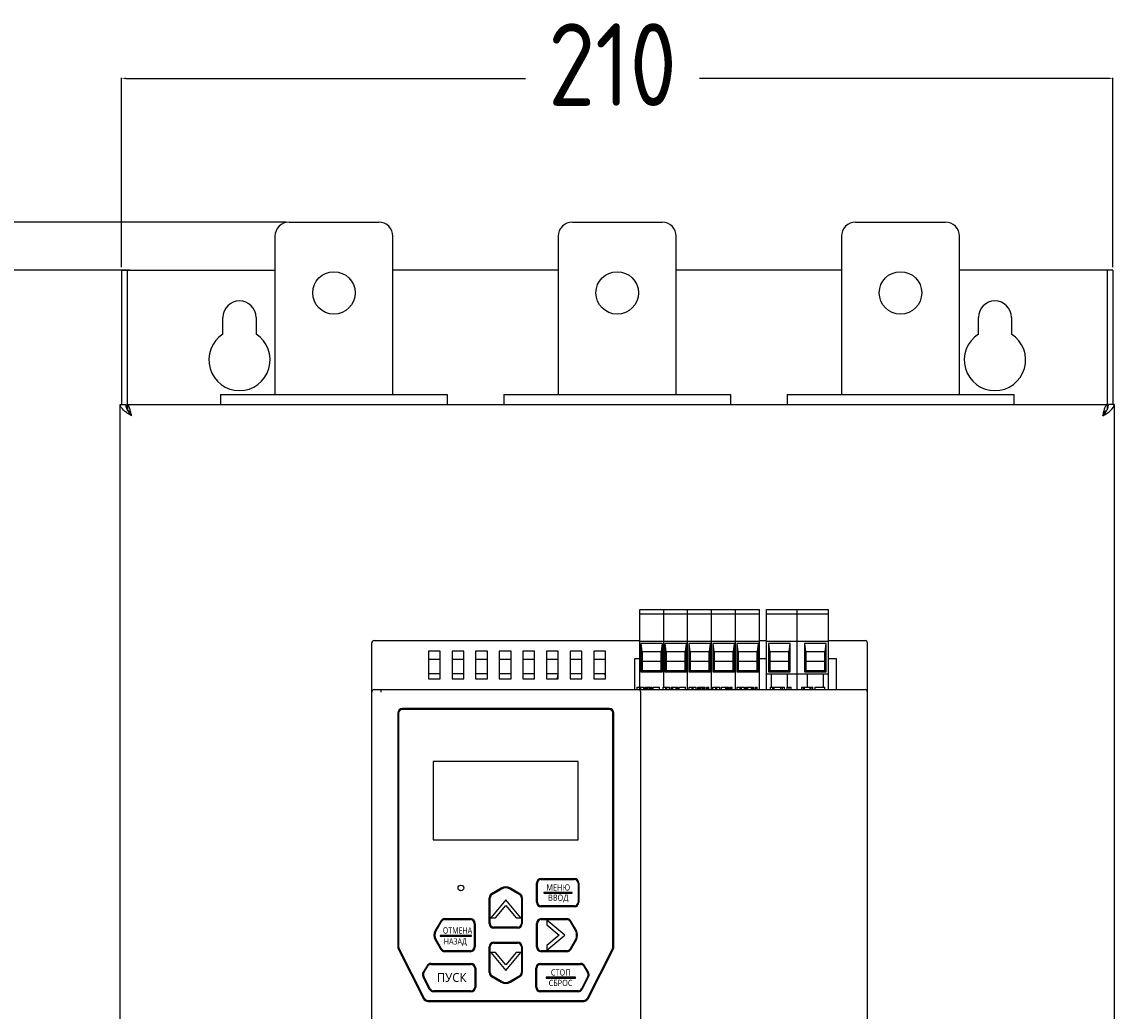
# Model space of a CAD drawing. Header units: millimetres. Extents: x -2787 to 4673, y -54 to 2046.
# Tile 105 of 124: x 2689 to 2920, y 1383 to 1593. Entities that reach past the tile are written whole.
import ezdxf

# ---------------------------------------------------------------- set-up
doc = ezdxf.new("R2010")
doc.units = ezdxf.units.MM
doc.header["$LTSCALE"] = 81.675
doc.header["$PDMODE"] = 3
doc.header["$PDSIZE"] = 0.3125
doc.layers.get('0').update_dxf_attribs({"linetype": 'CONTINUOUS'})
doc.layers.get('DEFPOINTS').update_dxf_attribs({"linetype": 'CONTINUOUS'})
doc.layers.add('02___PRT_ALL_AXES', color=7, linetype='CONTINUOUS')
doc.styles.get("Standard").update_dxf_attribs({"font": 'SIMPLEX.SHX', "width": 0.8})
doc.dimstyles.new('DIMSTYLE_1', dxfattribs={"dimtxt": 17.5, "dimasz": 0.9375, "dimexe": 0.125, "dimexo": 0.0625, "dimgap": 1.75, "dimtad": 0, "dimtih": 1, "dimtoh": 1, "dimdsep": 46, "dimtxsty": 'Standard', "dimblk": '_FILLED', "dimblk1": '_FILLED', "dimblk2": '_FILLED', "dimcen": 0.09, "dimazin": 2, "dimtfac": 1, "dimtofl": 0, "dimtmove": 0, "dimatfit": 3, "dimldrblk": '_FILLED', "dimfxl": 1, "dimtolj": 1, "dimarcsym": 0})
doc.dimstyles.new('DIMSTYLE_2', dxfattribs={"dimtxt": 17.5, "dimasz": 0.9375, "dimexe": 0.125, "dimexo": 0.0625, "dimtad": 0, "dimtih": 1, "dimtoh": 1, "dimdsep": 46, "dimtxsty": 'Standard', "dimblk": '_FILLED', "dimblk1": '_FILLED', "dimblk2": '_FILLED', "dimcen": 0.09, "dimazin": 2, "dimtfac": 1, "dimtmove": 0, "dimatfit": 2, "dimldrblk": '_FILLED', "dimfxl": 1, "dimtolj": 1, "dimarcsym": 0})

# ---------------------------------------------------------------- blocks, each defined once
blk = doc.blocks.new('_FILLED')
at = {"color": 0, "linetype": 'ByBlock'}
blk.add_solid([(0, 0), (-1, 0.17), (-1, -0.17)], dxfattribs=at)
blk = doc.blocks.new('*D42')
at = {"color": 0, "lineweight": -2, "transparency": 16777216}
for p, q in [((2709.64, 1540.69), (2709.64, 1580.84)), ((2710.58, 1580.71), (2795.22, 1580.71)), ((2918.7, 1580.71), (2832.05, 1580.71)), ((2919.64, 1540.69), (2919.64, 1580.84))]:
    blk.add_line(p, q, dxfattribs=at)
at = {"layer": 'DEFPOINTS', "color": 0, "transparency": 16777216}
for p in [(2919.64, 1580.71), (2709.64, 1540.63), (2919.64, 1540.63)]:
    blk.add_point(p, dxfattribs=at)
at = {"color": 0, "lineweight": -2, "transparency": 16777216, "xscale": 0.9375, "yscale": 0.9375, "zscale": 0.9375, "rotation": 180}
blk.add_blockref('_FILLED', (2709.64, 1580.71), dxfattribs=at)
at = {"color": 0, "lineweight": -2, "transparency": 16777216, "xscale": 0.9375, "yscale": 0.9375, "zscale": 0.9375}
blk.add_blockref('_FILLED', (2919.64, 1580.71), dxfattribs=at)
at = {"color": 0, "transparency": 16777216, "insert": (2813.64, 1592.38), "char_height": 17.5, "width": 84, "attachment_point": 2, "line_spacing_factor": 0.9}
blk.add_mtext('\\A1;210', dxfattribs=at)
blk = doc.blocks.new('*D43')
at = {"color": 0, "lineweight": -2, "transparency": 16777216}
for p, q in [((2711.41, 1540.07), (2619.61, 1540.07)), ((2619.73, 1539.13), (2619.73, 1328.44)), ((2619.73, 1151.01), (2619.73, 1301.61)), ((2738.51, 1150.07), (2619.61, 1150.07))]:
    blk.add_line(p, q, dxfattribs=at)
at = {"layer": 'DEFPOINTS', "color": 0, "transparency": 16777216}
for p in [(2711.48, 1540.07), (2619.73, 1150.07), (2738.58, 1150.07)]:
    blk.add_point(p, dxfattribs=at)
at = {"color": 0, "lineweight": -2, "transparency": 16777216, "xscale": 0.9375, "yscale": 0.9375, "zscale": 0.9375}
for p, rotation in [((2619.73, 1540.07), 90), ((2619.73, 1150.07), 270)]:
    blk.add_blockref('_FILLED', p, dxfattribs=dict(at, rotation=rotation))
at = {"color": 0, "transparency": 16777216, "insert": (2619.73, 1326.69), "char_height": 17.5, "width": 84, "attachment_point": 2, "line_spacing_factor": 0.9}
blk.add_mtext('\\A1;390', dxfattribs=at)
blk = doc.blocks.new('*D45')
at = {"color": 0, "lineweight": -2, "transparency": 16777216}
for p, q in [((2744.51, 1550.27), (2499.07, 1550.27)), ((2499.19, 1549.33), (2499.19, 1386.39)), ((2499.19, 1132.03), (2499.19, 1361.81)), ((2744.51, 1131.09), (2499.07, 1131.09))]:
    blk.add_line(p, q, dxfattribs=at)
at = {"layer": 'DEFPOINTS', "color": 0, "transparency": 16777216}
for p in [(2744.58, 1550.27), (2499.19, 1131.09), (2744.58, 1131.09)]:
    blk.add_point(p, dxfattribs=at)
at = {"color": 0, "lineweight": -2, "transparency": 16777216, "xscale": 0.9375, "yscale": 0.9375, "zscale": 0.9375}
for p, rotation in [((2499.19, 1550.27), 90), ((2499.19, 1131.09), 270)]:
    blk.add_blockref('_FILLED', p, dxfattribs=dict(at, rotation=rotation))
at = {"color": 0, "transparency": 16777216, "insert": (2499.19, 1385.77), "char_height": 17.5, "width": 84, "attachment_point": 2, "line_spacing_factor": 0.9}
blk.add_mtext('\\A1;419', dxfattribs=at)

msp = doc.modelspace()

# ---------------------------------------------------------------- hatches: boundary and pattern name
h = msp.add_hatch(color=256)
h.dxf.hatch_style = 1
h.paths.add_polyline_path([(2799.079, 1408.284), (2799.079, 1408.084), (2805.105, 1408.084), (2805.105, 1408.284)])
h = msp.add_hatch(color=256)
h.dxf.hatch_style = 1
h.paths.add_polyline_path([(2783.758, 1399.175), (2777.146, 1399.175), (2777.146, 1398.975), (2783.758, 1398.975)])
h = msp.add_hatch(color=256)
h.dxf.hatch_style = 1
h.paths.add_polyline_path([(2799.563, 1390.307), (2799.563, 1390.107), (2805.777, 1390.107), (2805.777, 1390.307)])

# ---------------------------------------------------------------- linework, layer by layer
at = {"color": 3}
for p, q in [((2745.14, 1550.269), (2764.14, 1550.269)), ((2805.14, 1550.269), (2824.14, 1550.269)), ((2865.14, 1550.269), (2884.14, 1550.269)), ((2742.14, 1547.269), (2742.14, 1513.769)), ((2767.14, 1513.769), (2767.14, 1547.269)), ((2802.14, 1547.269), (2802.14, 1513.769)), ((2827.14, 1513.769), (2827.14, 1547.269)), ((2862.14, 1547.269), (2862.14, 1513.769)), ((2887.14, 1513.769), (2887.14, 1547.269)), ((2709.64, 1540.069), (2709.64, 1511.619)), ((2709.64, 1540.069), (2742.14, 1540.069)), ((2710.84, 1540.069), (2710.84, 1511.269)), ((2802.14, 1540.069), (2767.14, 1540.069)), ((2862.14, 1540.069), (2827.14, 1540.069)), ((2919.64, 1540.069), (2887.14, 1540.069)), ((2918.44, 1540.069), (2918.44, 1511.269)), ((2919.64, 1540.069), (2919.64, 1511.619)), ((2731.14, 1526.547), (2731.14, 1530.069)), ((2738.14, 1530.069), (2738.14, 1526.547)), ((2891.14, 1526.547), (2891.14, 1530.069)), ((2898.14, 1530.069), (2898.14, 1526.547)), ((2730.64, 1513.769), (2730.64, 1511.619)), ((2730.64, 1513.769), (2778.64, 1513.769)), ((2778.64, 1513.769), (2778.64, 1511.619)), ((2790.64, 1513.769), (2790.64, 1511.619)), ((2790.64, 1513.769), (2838.64, 1513.769)), ((2838.64, 1513.769), (2838.64, 1511.619)), ((2850.64, 1513.769), (2850.64, 1511.619)), ((2850.64, 1513.769), (2898.64, 1513.769)), ((2898.64, 1513.769), (2898.64, 1511.619)), ((2709.39, 1168.619), (2709.39, 1511.619)), ((2709.39, 1511.619), (2710.59, 1511.619)), ((2710.626, 1511.269), (2710.89, 1511.269)), ((2710.89, 1511.619), (2710.89, 1510.527)), ((2710.89, 1511.619), (2918.39, 1511.619)), ((2918.39, 1511.619), (2918.39, 1510.527)), ((2918.39, 1511.269), (2918.654, 1511.269)), ((2919.89, 1511.619), (2918.69, 1511.619)), ((2919.89, 1511.619), (2919.89, 1168.619)), ((2711.159, 1510.069), (2711.335, 1510.069)), ((2917.944, 1510.069), (2918.121, 1510.069)), ((2819.4, 1451.729), (2819.4, 1468.219)), ((2819.4, 1468.219), (2844.8, 1468.219)), ((2844.8, 1467.219), (2819.4, 1467.219)), ((2824.48, 1451.729), (2824.48, 1468.219)), ((2829.56, 1451.229), (2829.56, 1468.219)), ((2834.64, 1451.229), (2834.64, 1468.219)), ((2839.72, 1451.229), (2839.72, 1468.219)), ((2844.8, 1451.229), (2844.8, 1468.219)), ((2846.168, 1468.219), (2846.168, 1451.229)), ((2846.168, 1468.219), (2859.408, 1468.219)), ((2859.408, 1467.219), (2846.168, 1467.219)), ((2852.788, 1451.229), (2852.788, 1468.219)), ((2859.408, 1451.229), (2859.408, 1468.219)), ((2762.64, 1261.119), (2762.64, 1461.119)), ((2763.14, 1461.619), (2819.4, 1461.619)), ((2819.4, 1461.519), (2844.8, 1461.519)), ((2819.64, 1461.019), (2819.64, 1455.019)), ((2824.24, 1461.019), (2819.64, 1461.019)), ((2819.935, 1459.219), (2819.714, 1461.019)), ((2824.166, 1461.019), (2823.945, 1459.219)), ((2824.24, 1455.019), (2824.24, 1461.019)), ((2824.72, 1461.019), (2824.72, 1455.019)), ((2829.32, 1461.019), (2824.72, 1461.019)), ((2825.015, 1459.219), (2824.794, 1461.019)), ((2829.246, 1461.019), (2829.025, 1459.219)), ((2829.32, 1455.019), (2829.32, 1461.019)), ((2829.8, 1461.019), (2829.8, 1455.019)), ((2834.4, 1461.019), (2829.8, 1461.019)), ((2830.095, 1459.219), (2829.874, 1461.019)), ((2834.326, 1461.019), (2834.105, 1459.219)), ((2834.4, 1455.019), (2834.4, 1461.019)), ((2834.88, 1461.019), (2834.88, 1455.019)), ((2839.48, 1461.019), (2834.88, 1461.019)), ((2835.175, 1459.219), (2834.954, 1461.019)), ((2839.406, 1461.019), (2839.185, 1459.219)), ((2839.48, 1455.019), (2839.48, 1461.019)), ((2839.96, 1461.019), (2839.96, 1455.019)), ((2844.56, 1461.019), (2839.96, 1461.019)), ((2840.255, 1459.219), (2840.034, 1461.019)), ((2844.486, 1461.019), (2844.265, 1459.219)), ((2844.56, 1455.019), (2844.56, 1461.019)), ((2844.8, 1461.619), (2846.168, 1461.619)), ((2846.168, 1461.519), (2859.408, 1461.519)), ((2846.678, 1461.019), (2846.678, 1455.019)), ((2851.278, 1461.019), (2846.678, 1461.019)), ((2846.972, 1459.219), (2846.751, 1461.019)), ((2851.204, 1461.019), (2850.983, 1459.219)), ((2851.278, 1455.019), (2851.278, 1461.019)), ((2854.298, 1461.019), (2854.298, 1455.019)), ((2858.898, 1461.019), (2854.298, 1461.019)), ((2854.592, 1459.219), (2854.371, 1461.019)), ((2858.824, 1461.019), (2858.603, 1459.219)), ((2858.898, 1455.019), (2858.898, 1461.019)), ((2859.408, 1461.619), (2867.14, 1461.619)), ((2867.64, 1261.119), (2867.64, 1461.119)), ((2774.653, 1459.412), (2774.653, 1453.52)), ((2777.153, 1459.412), (2774.653, 1459.412)), ((2777.153, 1457.597), (2774.653, 1457.597)), ((2777.153, 1453.52), (2777.153, 1459.412)), ((2779.653, 1459.412), (2779.653, 1453.52)), ((2782.153, 1459.412), (2779.653, 1459.412)), ((2782.153, 1457.597), (2779.653, 1457.597)), ((2782.153, 1453.52), (2782.153, 1459.412)), ((2784.653, 1459.412), (2784.653, 1453.52)), ((2787.153, 1459.412), (2784.653, 1459.412)), ((2787.153, 1457.597), (2784.653, 1457.597)), ((2787.153, 1453.52), (2787.153, 1459.412)), ((2789.653, 1459.412), (2789.653, 1453.52)), ((2792.153, 1459.412), (2789.653, 1459.412)), ((2792.153, 1457.597), (2789.653, 1457.597)), ((2792.153, 1453.52), (2792.153, 1459.412)), ((2794.653, 1459.412), (2794.653, 1453.52)), ((2797.153, 1459.412), (2794.653, 1459.412)), ((2797.153, 1457.597), (2794.653, 1457.597)), ((2797.153, 1453.52), (2797.153, 1459.412)), ((2799.653, 1459.412), (2799.653, 1453.52)), ((2802.153, 1459.412), (2799.653, 1459.412)), ((2802.153, 1457.597), (2799.653, 1457.597)), ((2802.153, 1453.52), (2802.153, 1459.412)), ((2804.653, 1459.412), (2804.653, 1453.52)), ((2807.153, 1459.412), (2804.653, 1459.412)), ((2807.153, 1457.597), (2804.653, 1457.597)), ((2807.153, 1453.52), (2807.153, 1459.412)), ((2809.653, 1459.412), (2809.653, 1453.52)), ((2812.153, 1459.412), (2809.653, 1459.412)), ((2812.153, 1457.597), (2809.653, 1457.597)), ((2812.153, 1453.52), (2812.153, 1459.412)), ((2818.4, 1451.229), (2818.4, 1457.844)), ((2818.4, 1457.844), (2819.4, 1457.844)), ((2819.935, 1459.219), (2819.935, 1455.314)), ((2823.945, 1459.219), (2819.935, 1459.219)), ((2823.945, 1455.314), (2823.945, 1459.219)), ((2825.015, 1459.219), (2825.015, 1455.314)), ((2829.025, 1459.219), (2825.015, 1459.219)), ((2829.025, 1455.314), (2829.025, 1459.219)), ((2830.095, 1459.219), (2830.095, 1455.314)), ((2834.105, 1459.219), (2830.095, 1459.219)), ((2834.105, 1455.314), (2834.105, 1459.219)), ((2835.175, 1459.219), (2835.175, 1455.314)), ((2839.185, 1459.219), (2835.175, 1459.219)), ((2839.185, 1455.314), (2839.185, 1459.219)), ((2840.255, 1459.219), (2840.255, 1455.314)), ((2844.265, 1459.219), (2840.255, 1459.219)), ((2844.265, 1455.314), (2844.265, 1459.219)), ((2844.8, 1457.844), (2846.168, 1457.844)), ((2846.972, 1459.219), (2846.972, 1455.314)), ((2850.983, 1459.219), (2846.972, 1459.219)), ((2850.983, 1455.314), (2850.983, 1459.219)), ((2854.592, 1459.219), (2854.592, 1455.314)), ((2858.603, 1459.219), (2854.592, 1459.219)), ((2858.603, 1455.314), (2858.603, 1459.219)), ((2859.408, 1457.844), (2861.04, 1457.844)), ((2861.04, 1457.844), (2861.04, 1451.229)), ((2819.64, 1455.019), (2819.935, 1455.314)), ((2819.935, 1457.267), (2823.945, 1457.267)), ((2819.935, 1455.314), (2823.945, 1455.314)), ((2824.24, 1455.019), (2823.945, 1455.314)), ((2824.72, 1455.019), (2825.015, 1455.314)), ((2825.015, 1457.267), (2829.025, 1457.267)), ((2825.015, 1455.314), (2829.025, 1455.314)), ((2829.32, 1455.019), (2829.025, 1455.314)), ((2829.8, 1455.019), (2830.095, 1455.314)), ((2830.095, 1457.267), (2834.105, 1457.267)), ((2830.095, 1455.314), (2834.105, 1455.314)), ((2834.4, 1455.019), (2834.105, 1455.314)), ((2834.88, 1455.019), (2835.175, 1455.314)), ((2835.175, 1457.267), (2839.185, 1457.267)), ((2835.175, 1455.314), (2839.185, 1455.314)), ((2839.48, 1455.019), (2839.185, 1455.314)), ((2839.96, 1455.019), (2840.255, 1455.314)), ((2840.255, 1457.267), (2844.265, 1457.267)), ((2840.255, 1455.314), (2844.265, 1455.314)), ((2844.56, 1455.019), (2844.265, 1455.314)), ((2846.678, 1455.019), (2846.972, 1455.314)), ((2846.972, 1457.267), (2850.983, 1457.267)), ((2846.972, 1455.314), (2850.983, 1455.314)), ((2851.278, 1455.019), (2850.983, 1455.314)), ((2854.298, 1455.019), (2854.592, 1455.314)), ((2854.592, 1457.267), (2858.603, 1457.267)), ((2854.592, 1455.314), (2858.603, 1455.314)), ((2858.898, 1455.019), (2858.603, 1455.314)), ((2774.653, 1454.619), (2777.153, 1454.619)), ((2774.653, 1453.52), (2777.153, 1453.52)), ((2779.653, 1454.619), (2782.153, 1454.619)), ((2779.653, 1453.52), (2782.153, 1453.52)), ((2784.653, 1454.619), (2787.153, 1454.619)), ((2784.653, 1453.52), (2787.153, 1453.52)), ((2789.653, 1454.619), (2792.153, 1454.619)), ((2789.653, 1453.52), (2792.153, 1453.52)), ((2794.653, 1454.619), (2797.153, 1454.619)), ((2794.653, 1453.52), (2797.153, 1453.52)), ((2799.653, 1454.619), (2802.153, 1454.619)), ((2799.653, 1453.52), (2802.153, 1453.52)), ((2804.653, 1454.619), (2807.153, 1454.619)), ((2804.653, 1453.52), (2807.153, 1453.52)), ((2809.653, 1454.619), (2812.153, 1454.619)), ((2809.653, 1453.52), (2812.153, 1453.52)), ((2819.64, 1455.019), (2824.24, 1455.019)), ((2824.72, 1455.019), (2829.32, 1455.019)), ((2829.8, 1455.019), (2834.4, 1455.019)), ((2834.88, 1455.019), (2839.48, 1455.019)), ((2839.96, 1455.019), (2844.56, 1455.019)), ((2859.408, 1454.519), (2846.168, 1454.519)), ((2846.678, 1455.019), (2851.278, 1455.019)), ((2847.316, 1451.729), (2847.316, 1454.519)), ((2850.639, 1454.519), (2850.639, 1451.729)), ((2854.298, 1455.019), (2858.898, 1455.019)), ((2854.936, 1451.729), (2854.936, 1454.519)), ((2858.259, 1454.519), (2858.259, 1451.729)), ((2763.14, 1451.229), (2867.14, 1451.229)), ((2818.86, 1451.229), (2818.86, 1451.729)), ((2818.86, 1451.729), (2820.245, 1451.729)), ((2819.443, 1451.229), (2819.443, 1451.729)), ((2819.64, 1271.509), (2819.64, 1450.729)), ((2819.662, 1451.229), (2819.662, 1451.729)), ((2820.245, 1451.229), (2820.245, 1451.729)), ((2820.537, 1451.229), (2820.537, 1451.729)), ((2820.537, 1451.729), (2821.959, 1451.729)), ((2820.573, 1451.229), (2820.573, 1451.729)), ((2820.646, 1451.229), (2820.646, 1451.729)), ((2820.792, 1451.229), (2820.792, 1451.729)), ((2820.938, 1451.229), (2820.938, 1451.729)), ((2821.12, 1451.229), (2821.12, 1451.729)), ((2821.448, 1451.229), (2821.448, 1451.729)), ((2821.631, 1451.229), (2821.631, 1451.729)), ((2821.776, 1451.229), (2821.776, 1451.729)), ((2821.922, 1451.229), (2821.922, 1451.729)), ((2821.959, 1451.229), (2821.959, 1451.729)), ((2822.25, 1451.229), (2822.25, 1451.729)), ((2822.25, 1451.729), (2823.563, 1451.729)), ((2823.563, 1451.229), (2823.563, 1451.729)), ((2824.36, 1451.229), (2824.36, 1451.729)), ((2824.36, 1451.729), (2825.745, 1451.729)), ((2824.943, 1451.229), (2824.943, 1451.729)), ((2825.162, 1451.229), (2825.162, 1451.729)), ((2825.745, 1451.229), (2825.745, 1451.729)), ((2826.037, 1451.229), (2826.037, 1451.729)), ((2826.037, 1451.729), (2827.495, 1451.729)), ((2826.256, 1451.229), (2826.256, 1451.729)), ((2826.401, 1451.229), (2826.401, 1451.729)), ((2827.131, 1451.229), (2827.131, 1451.729)), ((2827.276, 1451.229), (2827.276, 1451.729)), ((2827.495, 1451.229), (2827.495, 1451.729)), ((2827.787, 1451.229), (2827.787, 1451.729)), ((2827.787, 1451.729), (2829.099, 1451.729)), ((2829.099, 1451.229), (2829.099, 1451.729)), ((2829.86, 1451.229), (2829.86, 1451.729)), ((2829.86, 1451.729), (2831.384, 1451.729)), ((2830.501, 1451.229), (2830.501, 1451.729)), ((2830.742, 1451.229), (2830.742, 1451.729)), ((2831.384, 1451.229), (2831.384, 1451.729)), ((2831.705, 1451.229), (2831.705, 1451.729)), ((2831.705, 1451.729), (2833.269, 1451.729)), ((2831.745, 1451.229), (2831.745, 1451.729)), ((2831.825, 1451.229), (2831.825, 1451.729)), ((2831.985, 1451.229), (2831.985, 1451.729)), ((2832.146, 1451.229), (2832.146, 1451.729)), ((2832.346, 1451.229), (2832.346, 1451.729)), ((2832.707, 1451.229), (2832.707, 1451.729)), ((2832.908, 1451.229), (2832.908, 1451.729)), ((2833.068, 1451.229), (2833.068, 1451.729)), ((2833.229, 1451.229), (2833.229, 1451.729)), ((2833.269, 1451.229), (2833.269, 1451.729)), ((2833.59, 1451.229), (2833.59, 1451.729)), ((2833.59, 1451.729), (2834.071, 1451.729)), ((2833.83, 1451.229), (2833.83, 1451.729)), ((2834.071, 1451.229), (2834.071, 1451.729)), ((2834.86, 1451.229), (2834.86, 1451.729)), ((2834.86, 1451.729), (2836.384, 1451.729)), ((2835.501, 1451.229), (2835.501, 1451.729)), ((2835.742, 1451.229), (2835.742, 1451.729)), ((2836.384, 1451.229), (2836.384, 1451.729)), ((2836.705, 1451.229), (2836.705, 1451.729)), ((2836.705, 1451.729), (2838.188, 1451.729)), ((2837.667, 1451.229), (2837.667, 1451.729)), ((2837.868, 1451.229), (2837.868, 1451.729)), ((2838.028, 1451.229), (2838.028, 1451.729)), ((2838.148, 1451.229), (2838.148, 1451.729)), ((2838.188, 1451.229), (2838.188, 1451.729)), ((2838.509, 1451.229), (2838.509, 1451.729)), ((2838.509, 1451.729), (2838.991, 1451.729)), ((2838.75, 1451.229), (2838.75, 1451.729)), ((2838.991, 1451.229), (2838.991, 1451.729)), ((2840.06, 1451.229), (2840.06, 1451.729)), ((2840.06, 1451.729), (2841.584, 1451.729)), ((2840.701, 1451.229), (2840.701, 1451.729)), ((2840.942, 1451.229), (2840.942, 1451.729)), ((2841.584, 1451.229), (2841.584, 1451.729)), ((2841.905, 1451.229), (2841.905, 1451.729)), ((2841.905, 1451.729), (2843.509, 1451.729)), ((2842.145, 1451.229), (2842.145, 1451.729)), ((2842.306, 1451.229), (2842.306, 1451.729)), ((2843.108, 1451.229), (2843.108, 1451.729)), ((2843.268, 1451.229), (2843.268, 1451.729)), ((2843.509, 1451.229), (2843.509, 1451.729)), ((2843.83, 1451.229), (2843.83, 1451.729)), ((2843.83, 1451.729), (2844.311, 1451.729)), ((2844.07, 1451.229), (2844.07, 1451.729)), ((2844.311, 1451.229), (2844.311, 1451.729)), ((2847.14, 1451.229), (2847.14, 1451.729)), ((2847.14, 1451.729), (2850.056, 1451.729)), ((2847.577, 1451.229), (2847.577, 1451.729)), ((2847.869, 1451.229), (2847.869, 1451.729)), ((2849.327, 1451.229), (2849.327, 1451.729)), ((2849.619, 1451.229), (2849.619, 1451.729)), ((2850.056, 1451.229), (2850.056, 1451.729)), ((2850.64, 1451.229), (2850.64, 1451.729)), ((2850.64, 1451.729), (2851.515, 1451.729)), ((2851.077, 1451.229), (2851.077, 1451.729)), ((2851.515, 1451.229), (2851.515, 1451.729)), ((2853.74, 1451.229), (2853.74, 1451.729)), ((2853.74, 1451.729), (2856.073, 1451.729)), ((2854.09, 1451.229), (2854.09, 1451.729)), ((2854.323, 1451.229), (2854.323, 1451.729)), ((2855.49, 1451.229), (2855.49, 1451.729)), ((2855.723, 1451.229), (2855.723, 1451.729)), ((2856.073, 1451.229), (2856.073, 1451.729)), ((2856.54, 1451.229), (2856.54, 1451.729)), ((2856.54, 1451.729), (2858.64, 1451.729)), ((2858.64, 1451.229), (2858.64, 1451.729)), ((2768.14, 1446.219), (2768.14, 1396.754)), ((2768.34, 1446.219), (2768.34, 1396.754)), ((2812.939, 1447.219), (2769.14, 1447.219)), ((2812.939, 1447.019), (2769.14, 1447.019)), ((2813.739, 1396.754), (2813.739, 1446.219)), ((2813.939, 1396.754), (2813.939, 1446.219)), ((2775.69, 1436.029), (2775.69, 1419.409)), ((2806.39, 1436.029), (2775.69, 1436.029)), ((2806.39, 1419.409), (2806.39, 1436.029)), ((2775.69, 1419.409), (2806.39, 1419.409)), ((2790.04, 1409.163), (2788.04, 1408.008)), ((2788.14, 1407.835), (2790.14, 1408.99)), ((2791.94, 1408.99), (2793.94, 1407.835)), ((2794.04, 1408.008), (2792.04, 1409.163)), ((2797.54, 1406.219), (2797.54, 1410.219)), ((2797.74, 1406.219), (2797.74, 1410.219)), ((2798.54, 1411.219), (2805.54, 1411.219)), ((2798.54, 1411.019), (2805.54, 1411.019)), ((2806.34, 1410.219), (2806.34, 1406.219)), ((2806.54, 1410.219), (2806.54, 1406.219)), ((2787.54, 1401.719), (2787.54, 1407.142)), ((2787.74, 1401.719), (2787.74, 1407.142)), ((2791.05, 1406.719), (2787.861, 1402.919)), ((2794.238, 1402.919), (2791.05, 1406.719)), ((2794.34, 1407.142), (2794.34, 1401.719)), ((2794.54, 1407.142), (2794.54, 1401.719)), ((2788.861, 1402.919), (2791.05, 1405.528)), ((2791.05, 1405.528), (2793.238, 1402.919)), ((2805.54, 1405.419), (2798.54, 1405.419)), ((2805.54, 1405.219), (2798.54, 1405.219)), ((2777.251, 1402.219), (2776.096, 1400.219)), ((2776.27, 1400.119), (2777.424, 1402.119)), ((2778.117, 1402.719), (2783.54, 1402.719)), ((2778.117, 1402.519), (2783.54, 1402.519)), ((2787.861, 1402.919), (2788.861, 1402.919)), ((2793.238, 1402.919), (2794.238, 1402.919)), ((2798.54, 1402.719), (2803.962, 1402.719)), ((2798.54, 1402.519), (2803.962, 1402.519)), ((2799.75, 1402.408), (2799.75, 1401.408)), ((2803.55, 1399.219), (2799.75, 1402.408)), ((2804.655, 1402.119), (2805.81, 1400.119)), ((2805.983, 1400.219), (2804.829, 1402.219)), ((2784.34, 1401.719), (2784.34, 1396.719)), ((2784.54, 1401.719), (2784.54, 1396.719)), ((2793.54, 1400.919), (2788.54, 1400.919)), ((2793.54, 1400.719), (2788.54, 1400.719)), ((2797.54, 1396.719), (2797.54, 1401.719)), ((2797.74, 1396.719), (2797.74, 1401.719)), ((2799.75, 1401.408), (2802.358, 1399.219)), ((2776.096, 1398.219), (2777.251, 1396.219)), ((2777.424, 1396.319), (2776.27, 1398.319)), ((2788.54, 1397.719), (2793.54, 1397.719)), ((2788.54, 1397.519), (2793.54, 1397.519)), ((2802.358, 1399.219), (2799.75, 1397.031)), ((2799.75, 1396.031), (2803.55, 1399.219)), ((2805.81, 1398.319), (2804.655, 1396.319)), ((2804.829, 1396.219), (2805.983, 1398.219)), ((2768.249, 1396.3), (2773.627, 1385.745)), ((2773.806, 1385.836), (2768.428, 1396.391)), ((2783.54, 1395.919), (2778.117, 1395.919)), ((2783.54, 1395.719), (2778.117, 1395.719)), ((2787.54, 1391.297), (2787.54, 1396.719)), ((2787.74, 1391.297), (2787.74, 1396.719)), ((2787.861, 1395.519), (2791.05, 1391.719)), ((2788.861, 1395.519), (2787.861, 1395.519)), ((2791.05, 1392.911), (2788.861, 1395.519)), ((2793.238, 1395.519), (2791.05, 1392.911)), ((2791.05, 1391.719), (2794.238, 1395.519)), ((2794.238, 1395.519), (2793.238, 1395.519)), ((2794.34, 1396.719), (2794.34, 1391.297)), ((2794.54, 1396.719), (2794.54, 1391.297)), ((2803.962, 1395.919), (2798.54, 1395.919)), ((2803.962, 1395.719), (2798.54, 1395.719)), ((2799.75, 1397.031), (2799.75, 1396.031)), ((2813.652, 1396.391), (2808.274, 1385.836)), ((2808.452, 1385.745), (2813.83, 1396.3)), ((2774.367, 1392.746), (2773.532, 1391.398)), ((2775.217, 1393.219), (2783.661, 1393.219)), ((2775.217, 1393.019), (2783.661, 1393.019)), ((2798.419, 1393.219), (2806.862, 1393.219)), ((2798.419, 1393.019), (2806.862, 1393.019)), ((2808.547, 1391.398), (2807.712, 1392.746)), ((2773.491, 1390.417), (2774.843, 1387.765)), ((2775.021, 1387.856), (2773.669, 1390.508)), ((2773.702, 1391.293), (2774.537, 1392.641)), ((2784.461, 1392.219), (2784.461, 1388.219)), ((2784.661, 1392.219), (2784.661, 1388.219)), ((2788.04, 1390.431), (2790.04, 1389.276)), ((2790.14, 1389.449), (2788.14, 1390.604)), ((2793.94, 1390.604), (2791.94, 1389.449)), ((2792.04, 1389.276), (2794.04, 1390.431)), ((2797.419, 1388.219), (2797.419, 1392.219)), ((2797.619, 1388.219), (2797.619, 1392.219)), ((2808.41, 1390.508), (2807.059, 1387.856)), ((2807.237, 1387.765), (2808.588, 1390.417)), ((2807.542, 1392.641), (2808.377, 1391.293)), ((2783.661, 1387.419), (2775.734, 1387.419)), ((2783.661, 1387.219), (2775.734, 1387.219)), ((2806.346, 1387.419), (2798.419, 1387.419)), ((2806.346, 1387.219), (2798.419, 1387.219)), ((2774.518, 1385.399), (2807.561, 1385.399)), ((2774.518, 1385.199), (2807.561, 1385.199))]:
    msp.add_line(p, q, dxfattribs=at)
for points in [[(2805.105, 1408.284), (2799.079, 1408.284), (2799.079, 1408.084), (2805.105, 1408.084)], [(2783.758, 1399.175), (2777.146, 1399.175), (2777.146, 1398.975), (2783.758, 1398.975)], [(2805.777, 1390.307), (2799.563, 1390.307), (2799.563, 1390.107), (2805.777, 1390.107)]]:
    msp.add_lwpolyline(points, close=True)
msp.add_circle((2781.54, 1409.219), 0.6, dxfattribs=at)
for centre, radius, start, end in [((2745.14, 1547.269), 3, 90, 180), ((2764.14, 1547.269), 3, 0, 90), ((2805.14, 1547.269), 3, 90, 180), ((2824.14, 1547.269), 3, 0, 90), ((2865.14, 1547.269), 3, 90, 180), ((2884.14, 1547.269), 3, 0, 90), ((2734.64, 1530.069), 3.5, 0, 180), ((2894.64, 1530.069), 3.5, 0, 180), ((2734.64, 1521.069), 6.5, 122.57897, 57.42103), ((2894.64, 1521.069), 6.5, 122.57897, 57.42103), ((2714.492, 1512.391), 4.062, 208.72539, 209.04642), ((2714.559, 1512.429), 4.138, 209.04616, 209.26854), ((2712.04, 1507.669), 2.4, 105.51507, 109.18586), ((2917.24, 1507.669), 2.4, 70.8134, 74.48571), ((2914.72, 1512.429), 4.138, 330.73118, 330.95383), ((2914.788, 1512.391), 4.062, 330.95359, 331.27453), ((2763.14, 1461.119), 0.5, 90, 180), ((2867.14, 1461.119), 0.5, 0, 90), ((2810.04, 1451.269), 8.5, 159.16552, 164.60166), ((2763.14, 1450.729), 0.5, 90, 180), ((2819.14, 1450.729), 0.5, 0, 90), ((2867.14, 1450.729), 0.5, 0, 90), ((2769.14, 1446.219), 1, 90, 180), ((2769.14, 1446.219), 0.8, 90, 180), ((2812.939, 1446.219), 1, 0, 90), ((2812.939, 1446.219), 0.8, 0, 90), ((2791.04, 1407.431), 2, 60, 120), ((2791.04, 1407.431), 1.8, 60, 120), ((2798.54, 1410.219), 1, 90, 180), ((2798.54, 1410.219), 0.8, 90, 180), ((2805.54, 1410.219), 1, 0, 90), ((2805.54, 1410.219), 0.8, 0, 90), ((2788.54, 1407.142), 1, 120, 180), ((2788.54, 1407.142), 0.8, 120, 180), ((2793.54, 1407.142), 0.8, 0, 60), ((2793.54, 1407.142), 1, 0, 60), ((2798.54, 1406.219), 1, 180, 270), ((2798.54, 1406.219), 0.8, 180, 270), ((2805.54, 1406.219), 1, 270, 0), ((2805.54, 1406.219), 0.8, 270, 0), ((2778.117, 1401.719), 1, 90, 150), ((2778.117, 1401.719), 0.8, 90, 150), ((2783.54, 1401.719), 1, 0, 90), ((2783.54, 1401.719), 0.8, 0, 90), ((2798.54, 1401.719), 1, 90, 180), ((2798.54, 1401.719), 0.8, 90, 180), ((2803.962, 1401.719), 1, 30, 90), ((2803.962, 1401.719), 0.8, 30, 90), ((2777.829, 1399.219), 2, 150, 210), ((2777.829, 1399.219), 1.8, 150, 210), ((2788.54, 1401.719), 1, 180, 270), ((2788.54, 1401.719), 0.8, 180, 270), ((2793.54, 1401.719), 1, 270, 0), ((2793.54, 1401.719), 0.8, 270, 0), ((2804.251, 1399.219), 1.8, 330, 30), ((2804.251, 1399.219), 2, 330, 30), ((2788.54, 1396.719), 1, 90, 180), ((2788.54, 1396.719), 0.8, 90, 180), ((2793.54, 1396.719), 1, 0, 90), ((2793.54, 1396.719), 0.8, 0, 90), ((2769.14, 1396.754), 1, 180, 207), ((2769.14, 1396.754), 0.8, 180, 207), ((2778.117, 1396.719), 1, 210, 270), ((2778.117, 1396.719), 0.8, 210, 270), ((2783.54, 1396.719), 1, 270, 0), ((2783.54, 1396.719), 0.8, 270, 0), ((2798.54, 1396.719), 1, 180, 270), ((2798.54, 1396.719), 0.8, 180, 270), ((2803.962, 1396.719), 0.8, 270, 330), ((2803.962, 1396.719), 1, 270, 330), ((2812.939, 1396.754), 0.8, 333, 0), ((2812.939, 1396.754), 1, 333, 0), ((2775.217, 1392.219), 1, 90, 148.21688), ((2775.217, 1392.219), 0.8, 90, 148.21688), ((2783.661, 1392.219), 1, 0, 90), ((2783.661, 1392.219), 0.8, 0, 90), ((2798.419, 1392.219), 1, 90, 180), ((2798.419, 1392.219), 0.8, 90, 180), ((2806.862, 1392.219), 1, 31.78312, 90), ((2806.862, 1392.219), 0.8, 31.78312, 90), ((2774.382, 1390.871), 1, 148.21688, 207), ((2774.382, 1390.871), 0.8, 148.21688, 207), ((2788.54, 1391.297), 1, 180, 240), ((2788.54, 1391.297), 0.8, 180, 240), ((2793.54, 1391.297), 0.8, 300, 0), ((2793.54, 1391.297), 1, 300, 0), ((2807.697, 1390.871), 0.8, 333, 31.78312), ((2807.697, 1390.871), 1, 333, 31.78312), ((2783.661, 1388.219), 1, 270, 0), ((2783.661, 1388.219), 0.8, 270, 0), ((2791.04, 1391.008), 2, 240, 300), ((2791.04, 1391.008), 1.8, 240, 300), ((2798.419, 1388.219), 1, 180, 270), ((2798.419, 1388.219), 0.8, 180, 270), ((2774.518, 1386.199), 0.8, 207, 270), ((2775.734, 1388.219), 1, 207, 270), ((2775.734, 1388.219), 0.8, 207, 270), ((2806.346, 1388.219), 0.8, 270, 333), ((2806.346, 1388.219), 1, 270, 333), ((2807.561, 1386.199), 0.8, 270, 333), ((2774.518, 1386.199), 1, 207, 270), ((2807.561, 1386.199), 1, 270, 333)]:
    msp.add_arc(centre, radius, start, end, dxfattribs=at)
for points, knots in [([(2711.79, 1509.219), (2711.481, 1509.416), (2710.892, 1509.794), (2709.98, 1510.454), (2709.39, 1511.156), (2709.39, 1511.619)], [0, 0, 0, 0, 0.3160851, 0.5993013, 1, 1, 1, 1]), ([(2710.93, 1510.439), (2710.878, 1510.535), (2710.694, 1510.903), (2710.59, 1511.317), (2710.59, 1511.619)], [0, 0, 0, 0, 0.266063, 1, 1, 1, 1]), ([(2711.79, 1509.219), (2711.717, 1509.526), (2711.58, 1510.096), (2711.4, 1510.761), (2711.239, 1511.198), (2711.123, 1511.444), (2710.986, 1511.619), (2710.89, 1511.619)], [0, 0, 0, 0, 0.3618053, 0.6719085, 0.7939525, 0.8891051, 1, 1, 1, 1]), ([(2917.49, 1509.219), (2917.563, 1509.526), (2917.7, 1510.096), (2917.88, 1510.761), (2918.041, 1511.198), (2918.157, 1511.444), (2918.293, 1511.619), (2918.39, 1511.619)], [0, 0, 0, 0, 0.3618053, 0.6719085, 0.7939525, 0.8891051, 1, 1, 1, 1]), ([(2917.49, 1509.219), (2917.798, 1509.416), (2918.388, 1509.794), (2919.3, 1510.454), (2919.89, 1511.156), (2919.89, 1511.619)], [0, 0, 0, 0, 0.3160851, 0.5993013, 1, 1, 1, 1]), ([(2918.349, 1510.439), (2918.402, 1510.535), (2918.586, 1510.903), (2918.69, 1511.317), (2918.69, 1511.619)], [0, 0, 0, 0, 0.2660631, 1, 1, 1, 1]), ([(2711.79, 1509.219), (2711.712, 1509.318), (2711.413, 1509.699), (2711.125, 1510.092), (2710.949, 1510.405)], [0, 0, 0, 0, 0.2586247, 1, 1, 1, 1]), ([(2711.79, 1509.219), (2711.66, 1509.492), (2711.484, 1509.871), (2711.197, 1510.276), (2711.029, 1510.395), (2710.95, 1510.413)], [0, 0, 0, 0, 0.6084258, 0.8361406, 1, 1, 1, 1]), ([(2917.49, 1509.219), (2917.62, 1509.492), (2917.796, 1509.871), (2918.083, 1510.276), (2918.25, 1510.395), (2918.33, 1510.413)], [0, 0, 0, 0, 0.6084231, 0.8361389, 1, 1, 1, 1]), ([(2917.49, 1509.219), (2917.567, 1509.318), (2917.866, 1509.699), (2918.155, 1510.092), (2918.331, 1510.405)], [0, 0, 0, 0, 0.2586244, 1, 1, 1, 1]), ([(2764.497, 1451.229), (2764.551, 1451.229), (2764.581, 1450.979), (2764.582, 1450.848), (2764.582, 1450.729)], [0, 0, 0, 0, 0.3108771, 1, 1, 1, 1])]:
    msp.add_open_spline(points, degree=3, knots=knots, dxfattribs=at)
at = {"layer": '02___PRT_ALL_AXES', "color": 3}
for centre in [(2754.64, 1535.269), (2814.64, 1535.269), (2874.64, 1535.269)]:
    msp.add_circle(centre, 4.5, dxfattribs=at)
for start, end in [(211.23215, 211.25348), (211.25348, 218.95738)]:
    msp.add_arc((2814.64, 1456.269), 3.2, start, end, dxfattribs=at)

# ---------------------------------------------------------------- texts
at = {"attachment_point": 1}
for s, width, insert, char_height in [('{\\fMicrosoft YaHei|b0|i0|c134|p34;\\W0.9;МЕНЮ}', 1.32, (2799.632, 1409.997), 1.32), ('{\\fMicrosoft YaHei|b0|i0|c134|p34;\\W0.9;ВВОД}', 0.06108, (2799.998, 1407.822), 1.32), ('{\\fMicrosoft YaHei|b0|i0|c134|p34;\\W0.7;ОТМЕНА}', 0.06108, (2777.697, 1400.887), 1.32), ('{\\fMicrosoft YaHei|b0|i0|c134|p34;\\W0.85;HA3AД}', 1.32, (2777.904, 1398.57), 1.32), ('{\\fMicrosoft YaHei|b0|i0|c134|p34;\\W1;ПУСК}', 0.08549, (2776.433, 1391.183), 1.85), ('{\\fMicrosoft YaHei|b0|i0|c134|p34;\\W0.9;СТОП}', 0.21182, (2800.583, 1391.995), 1.32), ('{\\fArial|b0|i0|c134|p34;\\P\\fMicrosoft YaHei|b0|i0|c134|p34;\\W0.9;СБРОС}', 0.21182, (2800.118, 1391.966), 1.32)]:
    msp.add_mtext_dynamic_manual_height_columns(s, width=width, gutter_width=1, heights=[0], dxfattribs=dict(at, insert=insert, char_height=char_height))

# ---------------------------------------------------------------- dimensions: what is measured, and where the dimension line sits
at = {"color": 2}
dim = msp.add_linear_dim(base=(2919.64, 1580.713), p1=(2709.64, 1540.632), p2=(2919.64, 1540.632), dimstyle='DIMSTYLE_1', dxfattribs=at)
dim.commit()
dim.dimension.update_dxf_attribs({"geometry": '*D42', "text_midpoint": (2813.637, 1580.713), "dimtype": 160})
dim = msp.add_linear_dim(base=(2499.194, 1131.092), p1=(2744.577, 1550.269), p2=(2744.577, 1131.092), angle=270, dimstyle='DIMSTYLE_2', override={"dimdec": 0, "dimpost": '<>'}, dxfattribs=at)
dim.commit()
dim.dimension.update_dxf_attribs({"geometry": '*D45', "text_midpoint": (2499.194, 1374.102), "dimtype": 160})
dim = msp.add_linear_dim(base=(2619.734, 1150.069), p1=(2711.477, 1540.069), p2=(2738.577, 1150.069), angle=270, dimstyle='DIMSTYLE_1', dxfattribs=at)
dim.commit()
dim.dimension.update_dxf_attribs({"geometry": '*D43', "text_midpoint": (2619.734, 1315.023), "dimtype": 160})

doc.saveas('drawing.dxf')
